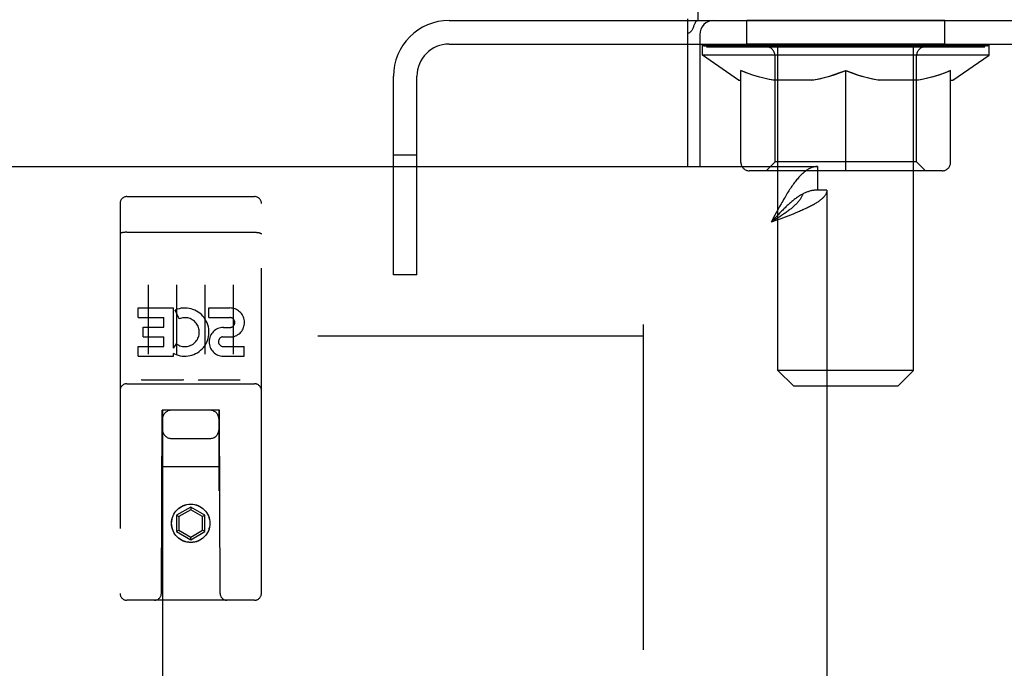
# Model space of a CAD drawing. Header units: inches. Extents: x 0 to 262, y 0 to 169.
# Tile 30 of 40: x 112.55 to 116.9, y 124.45 to 127.32. Entities that reach past the tile are written whole.
import ezdxf

# ---------------------------------------------------------------- set-up
doc = ezdxf.new("R2010")
doc.units = ezdxf.units.IN
doc.header["$LTSCALE"] = 14.384615
doc.header["$MEASUREMENT"] = 0
doc.linetypes.add('HIDDEN', pattern=[0.2, 0.1, -0.1])
doc.layers.get('0').update_dxf_attribs({"linetype": 'CONTINUOUS'})
for name, color, linetype in [('02___PRT_ALL_AXES', 7, 'CONTINUOUS'), ('DEFAULT_2', 8, 'HIDDEN'), ('DIMENSIONS', 7, 'CONTINUOUS')]:
    doc.layers.add(name, color=color, linetype=linetype)
doc.styles.get("Standard").update_dxf_attribs({"font": 'arial.ttf'})
doc.dimstyles.new('DIMSTYLE_1', dxfattribs={"dimtxt": 1.153846, "dimasz": 1.538462, "dimexe": 0.09, "dimexo": 0.07, "dimgap": 0.0375, "dimtad": 0, "dimtih": 1, "dimtoh": 1, "dimzin": 4, "dimdsep": 46, "dimtxsty": 'Standard', "dimblk": '_FILLED', "dimblk1": '_FILLED', "dimblk2": '_FILLED', "dimcen": 0.09, "dimazin": 1, "dimtfac": 1, "dimtdec": 3, "dimtofl": 0, "dimtmove": 0, "dimatfit": 3, "dimldrblk": '_FILLED', "dimfxl": 1, "dimtolj": 1, "dimtzin": 4, "dimarcsym": 0})

# ---------------------------------------------------------------- blocks, each defined once
blk = doc.blocks.new('_FILLED')
at = {"color": 0, "linetype": 'ByBlock'}
blk.add_solid([(0, 0), (-1, 0.2), (-1, -0.2)], dxfattribs=at)
blk = doc.blocks.new('*D6')
at = {"layer": 'DIMENSIONS', "color": 2, "linetype": 'Continuous'}
for p, q in [((112.4905, 102.8038), (109.0383, 102.8038)), ((116.1155, 102.8038), (119.1924, 102.8038))]:
    blk.add_line(p, q, dxfattribs=at)
at = {"layer": 'DIMENSIONS', "color": 2, "linetype": 'Continuous', "xscale": 1.5384615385, "yscale": 1.5384615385, "zscale": 1.5384615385}
blk.add_blockref('_FILLED', (112.4905, 102.8038), dxfattribs=at)
at = {"layer": 'DIMENSIONS', "color": 2, "linetype": 'Continuous', "xscale": 1.5384615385, "yscale": 1.5384615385, "zscale": 1.5384615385, "rotation": 180}
blk.add_blockref('_FILLED', (116.1155, 102.8038), dxfattribs=at)
at = {"layer": 'DIMENSIONS', "color": 2, "linetype": 'Continuous', "insert": (108.4614, 103.3807), "char_height": 1.15385, "width": 3.135545, "attachment_point": 3, "line_spacing_factor": 0.9}
blk.add_mtext('3.63', dxfattribs=at)
blk = doc.blocks.new('*D20')
at = {"layer": 'DIMENSIONS', "color": 2, "linetype": 'Continuous'}
for p, q in [((116.928, 108.6804), (116.928, 106.3297)), ((116.928, 107.7143), (113.8511, 107.7143)), ((118.303, 107.7143), (121.0562, 107.7143))]:
    blk.add_line(p, q, dxfattribs=at)
at = {"layer": 'DIMENSIONS', "color": 2, "linetype": 'Continuous', "xscale": 1.5384615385, "yscale": 1.5384615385, "zscale": 1.5384615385}
blk.add_blockref('_FILLED', (116.928, 107.7143), dxfattribs=at)
at = {"layer": 'DIMENSIONS', "color": 2, "linetype": 'Continuous', "xscale": 1.5384615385, "yscale": 1.5384615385, "zscale": 1.5384615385, "rotation": 180}
blk.add_blockref('_FILLED', (118.303, 107.7143), dxfattribs=at)
at = {"layer": 'DIMENSIONS', "color": 2, "linetype": 'Continuous', "insert": (123.2009, 108.2912), "char_height": 1.15385, "width": 3.135545, "attachment_point": 2, "line_spacing_factor": 0.9}
blk.add_mtext('1.37', dxfattribs=at)

msp = doc.modelspace()

# ---------------------------------------------------------------- linework, layer by layer
at = {"color": 7, "linetype": 'Continuous'}
for p, q in [((115.546, 127.3167), (115.546, 127.4207)), ((115.5005, 126.6707), (115.5005, 127.3239)), ((115.5005, 127.2127), (115.5535, 127.2127)), ((116.0735, 126.6707), (116.0735, 126.5667)), ((116.1155, 126.5667), (116.0735, 126.5667)), ((115.9065, 126.4647), (115.8997, 126.4575)), ((115.8861, 126.4428), (115.869, 126.4242)), ((115.8776, 126.4297), (115.869, 126.4242)), ((115.8905, 126.4379), (115.8776, 126.4297)), ((115.8929, 126.4502), (115.8861, 126.4428)), ((115.8989, 126.4434), (115.8905, 126.4379)), ((115.8997, 126.4575), (115.8929, 126.4502)), ((115.9073, 126.4489), (115.8989, 126.4434)), ((115.9155, 126.4543), (115.9073, 126.4489))]:
    msp.add_line(p, q, dxfattribs=at)
at = {"color": 3, "linetype": 'Continuous'}
for p, q in [((115.546, 127.3167), (118.303, 127.3167)), ((115.5535, 127.2542), (115.5535, 126.6707)), ((81.595, 126.6707), (116.0735, 126.6707)), ((116.1155, 126.5667), (116.1155, 56.2747)), ((115.8929, 126.4691), (115.8861, 126.4564)), ((115.8997, 126.4818), (115.8929, 126.4691)), ((115.9065, 126.4942), (115.8997, 126.4818)), ((115.9662, 126.461), (115.9546, 126.4564)), ((115.9776, 126.4656), (115.9662, 126.461)), ((115.8861, 126.4564), (115.869, 126.4242)), ((115.894, 126.4334), (115.869, 126.4242)), ((115.9125, 126.4403), (115.894, 126.4334)), ((115.9428, 126.4518), (115.9308, 126.4472)), ((115.9546, 126.4564), (115.9428, 126.4518))]:
    msp.add_line(p, q, dxfattribs=at)
for points in [[(115.5005, 127.2607), (115.5027, 127.2612), (115.5049, 127.2619), (115.5072, 127.2629), (115.5095, 127.2642), (115.5118, 127.2658), (115.514, 127.2678), (115.5161, 127.27), (115.518, 127.2724), (115.5196, 127.2748), (115.5211, 127.2774), (115.5226, 127.2802), (115.5241, 127.2832), (115.5255, 127.2863), (115.5268, 127.2896), (115.528, 127.2927), (115.5292, 127.2958), (115.5304, 127.2988), (115.5316, 127.3017), (115.5328, 127.3044), (115.534, 127.3069), (115.5353, 127.3092), (115.5367, 127.3113), (115.5383, 127.3131), (115.5399, 127.3146), (115.5415, 127.3156), (115.543, 127.3163), (115.5446, 127.3166), (115.546, 127.3167)], [(116.0735, 126.6707), (116.0701, 126.6706), (116.0667, 126.6704), (116.0633, 126.6699), (116.0599, 126.6694), (116.0565, 126.6686), (116.0531, 126.6677), (116.0497, 126.6666), (116.0463, 126.6653), (116.0429, 126.6639), (116.0394, 126.6623), (116.036, 126.6606), (116.0326, 126.6586), (116.0292, 126.6566), (116.0258, 126.6543), (116.0224, 126.6519), (116.019, 126.6494), (116.0156, 126.6467), (116.0122, 126.6438), (116.0088, 126.6408), (116.0054, 126.6377), (116.002, 126.6344), (115.9985, 126.6309), (115.9951, 126.6274), (115.9917, 126.6236), (115.9883, 126.6198), (115.9849, 126.6158), (115.9815, 126.6116), (115.9781, 126.6074), (115.9747, 126.603), (115.9713, 126.5985), (115.9679, 126.5939), (115.9645, 126.5891), (115.9611, 126.5843), (115.9576, 126.5793), (115.9542, 126.5743), (115.9508, 126.5691)], [(115.9508, 126.5691), (115.9474, 126.5638), (115.944, 126.5585), (115.9406, 126.553), (115.9372, 126.5475), (115.9338, 126.5418), (115.9304, 126.5361), (115.927, 126.5303), (115.9236, 126.5245), (115.9202, 126.5185), (115.9167, 126.5125), (115.9133, 126.5065), (115.9065, 126.4942)], [(116.1155, 126.5667), (116.1154, 126.5644), (116.1152, 126.5621), (116.1148, 126.5598), (116.1143, 126.5575), (116.1135, 126.5552), (116.1127, 126.5529), (116.1117, 126.5506), (116.1105, 126.5483), (116.1091, 126.546), (116.1077, 126.5437), (116.106, 126.5414), (116.1042, 126.5391), (116.1023, 126.5368), (116.1002, 126.5345), (116.0979, 126.5322), (116.0955, 126.5299), (116.093, 126.5276), (116.0903, 126.5253), (116.0875, 126.523), (116.0846, 126.5207), (116.0815, 126.5184), (116.0782, 126.5161), (116.0748, 126.5138), (116.0713, 126.5115), (116.0677, 126.5092), (116.064, 126.5069), (116.0601, 126.5046), (116.0561, 126.5023), (116.0519, 126.5001), (116.0477, 126.4978), (116.0433, 126.4955), (116.0389, 126.4932), (116.0343, 126.4909), (116.0296, 126.4886), (116.0248, 126.4863), (116.0199, 126.484), (116.0149, 126.4817)], [(116.0149, 126.4817), (116.0098, 126.4794), (116.0047, 126.4771), (115.9994, 126.4748), (115.9941, 126.4725), (115.9887, 126.4702), (115.9832, 126.4679), (115.9776, 126.4656)], [(115.9308, 126.4472), (115.9186, 126.4426), (115.9125, 126.4403)]]:
    msp.add_lwpolyline(points, dxfattribs=at)
at = {"color": 7, "linetype": 'Continuous'}
for points in [[(116.0122, 126.5512), (116.0088, 126.5494), (116.0054, 126.5476), (116.002, 126.5457), (115.9985, 126.5437), (115.9951, 126.5416), (115.9917, 126.5395), (115.9883, 126.5373), (115.9849, 126.535), (115.9815, 126.5326), (115.9781, 126.5301), (115.9747, 126.5276), (115.9713, 126.525), (115.9679, 126.5223), (115.9645, 126.5196), (115.9611, 126.5168), (115.9576, 126.5139), (115.9542, 126.511), (115.9508, 126.508), (115.9474, 126.5049), (115.944, 126.5018), (115.9406, 126.4987), (115.9372, 126.4955), (115.9338, 126.4922), (115.9304, 126.4889), (115.927, 126.4856), (115.9236, 126.4822), (115.9202, 126.4787), (115.9167, 126.4753), (115.9133, 126.4718), (115.9065, 126.4647)], [(116.009, 126.5495), (116.0084, 126.5475), (116.0074, 126.5448), (116.0063, 126.542), (116.0051, 126.5393), (116.0037, 126.5366), (116.0023, 126.5338), (116.0007, 126.5311), (115.999, 126.5283), (115.9971, 126.5256), (115.9952, 126.5229), (115.9931, 126.5201), (115.991, 126.5174), (115.9887, 126.5146), (115.9863, 126.5119), (115.9838, 126.5092), (115.9812, 126.5064), (115.9785, 126.5037), (115.9757, 126.5009), (115.9728, 126.4982), (115.9698, 126.4955), (115.9667, 126.4927), (115.9635, 126.49), (115.9603, 126.4872), (115.9569, 126.4845), (115.9535, 126.4818), (115.95, 126.479), (115.9464, 126.4763), (115.9427, 126.4735), (115.939, 126.4708), (115.9352, 126.4681), (115.9314, 126.4653), (115.9275, 126.4626), (115.9236, 126.4598), (115.9196, 126.4571), (115.9155, 126.4543)], [(116.0735, 126.5667), (116.0701, 126.5667), (116.0667, 126.5665), (116.0633, 126.5663), (116.0599, 126.5659), (116.0565, 126.5655), (116.0531, 126.565), (116.0497, 126.5643), (116.0463, 126.5636), (116.0429, 126.5628), (116.0394, 126.5619), (116.036, 126.5608), (116.0326, 126.5597), (116.0292, 126.5585), (116.0258, 126.5572), (116.0224, 126.5559), (116.019, 126.5544), (116.0156, 126.5528), (116.0122, 126.5512)]]:
    msp.add_lwpolyline(points, dxfattribs=at)
at = {"color": 3, "linetype": 'Continuous'}
msp.add_arc((115.616, 127.2542), 0.0625, 90, 180, dxfattribs=at)
at = {"layer": '02___PRT_ALL_AXES', "color": 8, "linetype": 'HIDDEN'}
for p, q in [((115.7615, 127.2127), (115.7615, 127.3167)), ((116.6365, 127.3167), (115.7615, 127.3167)), ((116.6365, 127.2127), (116.6365, 127.3167)), ((116.6365, 127.2127), (115.7615, 127.2127)), ((113.0205, 126.5382), (113.5855, 126.5382)), ((113.0712, 126.003), (113.0712, 126.0454)), ((113.0712, 126.0454), (113.2273, 126.0454)), ((113.2273, 125.8678), (113.2273, 126.0454)), ((113.2517, 125.9973), (113.2348, 126.0364)), ((113.3836, 126.003), (113.3836, 126.0454)), ((113.3836, 126.0454), (113.476, 126.0454)), ((113.0712, 126.003), (113.1847, 126.003)), ((113.1847, 125.9606), (113.1847, 126.003)), ((113.3836, 126.003), (113.476, 126.003)), ((113.0925, 125.9181), (113.0925, 125.9606)), ((113.0925, 125.9606), (113.1847, 125.9606)), ((113.4475, 125.9591), (113.476, 125.9591)), ((113.0925, 125.9181), (113.1847, 125.9181)), ((113.1847, 125.8746), (113.1847, 125.9181)), ((113.4435, 125.9182), (113.4898, 125.9182)), ((113.0712, 125.8322), (113.0712, 125.8746)), ((113.0712, 125.8746), (113.1847, 125.8746)), ((113.2273, 125.8678), (113.2403, 125.8864)), ((113.4475, 125.8746), (113.5399, 125.8746)), ((113.5399, 125.8322), (113.5399, 125.8746)), ((113.0712, 125.8322), (113.2273, 125.8322)), ((113.2273, 125.8322), (113.2273, 125.8445)), ((113.2308, 125.8427), (113.2273, 125.8445)), ((113.4475, 125.8322), (113.5399, 125.8322)), ((113.0205, 125.7102), (113.5855, 125.7102))]:
    msp.add_line(p, q, dxfattribs=at)
msp.add_circle((113.303, 125.0932), 0.085, dxfattribs=at)
for centre, radius, start, end in [((113.2771, 125.9387), 0.1065, 244.2636, 113.4027), ((113.4761, 125.9811), 0.0644, 282.2995, 90.0775), ((113.2771, 125.9387), 0.0639, 234.8895, 113.4026), ((113.476, 125.9811), 0.0219, 269.9011, 90), ((113.4475, 125.8957), 0.0635, 90, 270), ((113.4475, 125.8966), 0.0219, 100.307, 270)]:
    msp.add_arc(centre, radius, start, end, dxfattribs=at)
at = {"layer": 'DEFAULT_2', "color": 8, "linetype": 'HIDDEN'}
for p, q in [((115.899, 125.7697), (115.899, 127.4162)), ((116.499, 125.7697), (116.499, 127.4162)), ((114.4455, 127.3167), (115.546, 127.3167)), ((114.4455, 127.2127), (115.5005, 127.2127)), ((115.5535, 127.2127), (117.9525, 127.2127)), ((115.5658, 127.164), (115.5658, 127.2107)), ((115.5754, 127.204), (115.5754, 127.2107)), ((115.584, 127.2007), (115.584, 127.2041)), ((115.584, 127.2007), (116.814, 127.2007)), ((115.5929, 127.2007), (115.5929, 127.2041)), ((115.5939, 127.2007), (115.5939, 127.2041)), ((115.604, 127.204), (115.604, 127.2107)), ((115.6202, 127.2007), (115.6202, 127.2041)), ((115.6221, 127.2007), (115.6221, 127.2041)), ((115.6506, 127.204), (115.6506, 127.2107)), ((115.6651, 127.2007), (115.6651, 127.2041)), ((115.6678, 127.2007), (115.6678, 127.2041)), ((115.8721, 127.2038), (115.6708, 127.2038)), ((115.7139, 127.204), (115.7139, 127.2107)), ((115.7153, 127.2007), (115.7153, 127.2038)), ((115.716, 127.2007), (115.716, 127.2038)), ((115.719, 127.2007), (115.719, 127.2038)), ((115.7262, 127.2007), (115.7262, 127.2041)), ((115.7262, 127.2007), (115.7262, 127.2038)), ((115.7297, 127.2007), (115.7297, 127.2041)), ((115.733, 127.2007), (115.733, 127.2047)), ((115.7373, 127.2007), (115.7373, 127.2038)), ((115.7516, 127.2007), (115.7516, 127.2038)), ((115.7697, 127.2007), (115.7697, 127.2038)), ((115.7701, 127.2007), (115.7701, 127.2065)), ((115.7905, 127.2007), (115.7905, 127.2038)), ((115.7905, 127.2007), (115.7905, 127.2038)), ((115.792, 127.204), (115.792, 127.2107)), ((115.8016, 127.2007), (115.8016, 127.2041)), ((115.8058, 127.2007), (115.8058, 127.2041)), ((115.8151, 127.2007), (115.8151, 127.2038)), ((115.8263, 127.2007), (115.8263, 127.2079)), ((115.8418, 127.2007), (115.8418, 127.2038)), ((115.8449, 127.2007), (115.8449, 127.2038)), ((115.8721, 127.2007), (115.8721, 127.2038)), ((115.9391, 127.2038), (115.8771, 127.2038)), ((115.8824, 127.204), (115.8824, 127.2107)), ((115.8892, 127.2007), (115.8892, 127.2041)), ((115.8939, 127.2007), (115.8939, 127.2041)), ((115.8999, 127.2007), (115.8999, 127.2091)), ((115.904, 127.2007), (115.904, 127.2038)), ((115.915, 127.2007), (115.915, 127.2038)), ((115.9391, 127.2007), (115.9391, 127.2038)), ((116.014, 127.2038), (115.9549, 127.2038)), ((115.9752, 127.2007), (115.9752, 127.2038)), ((115.9824, 127.204), (115.9824, 127.2107)), ((115.9861, 127.2007), (115.9861, 127.2041)), ((115.9885, 127.2007), (115.9885, 127.21)), ((115.9912, 127.2007), (115.9912, 127.2041)), ((115.9987, 127.2007), (115.9987, 127.2041)), ((116.014, 127.2007), (116.014, 127.2038)), ((116.0945, 127.2038), (116.04, 127.2038)), ((116.0531, 127.2007), (116.0531, 127.2038)), ((116.0846, 127.2038), (116.199, 127.2107)), ((116.0891, 127.204), (116.0891, 127.2107)), ((116.0896, 127.2106), (116.0891, 127.2107)), ((116.0896, 127.2041), (116.0896, 127.2105)), ((116.0896, 127.2007), (116.0896, 127.2041)), ((116.0935, 127.2007), (116.0935, 127.2043)), ((116.0945, 127.2007), (116.0945, 127.2038)), ((116.0949, 127.2007), (116.0949, 127.2041)), ((116.1782, 127.2038), (116.13, 127.2038)), ((116.1355, 127.2007), (116.1355, 127.2038)), ((116.1782, 127.2007), (116.1782, 127.2038)), ((116.1965, 127.2042), (116.1963, 127.2041)), ((116.1963, 127.2007), (116.1963, 127.2041)), ((116.1965, 127.2007), (116.1965, 127.2041)), ((116.199, 127.204), (116.199, 127.2107)), ((116.2016, 127.2042), (116.2017, 127.2041)), ((116.2016, 127.2007), (116.2016, 127.2041)), ((116.2017, 127.2007), (116.2017, 127.2041)), ((116.2036, 127.2038), (116.2681, 127.2038)), ((116.2198, 127.2007), (116.2198, 127.2038)), ((116.236, 127.2038), (116.236, 127.2085)), ((116.236, 127.2085), (116.3135, 127.2038)), ((116.2572, 127.2038), (116.2572, 127.2072)), ((116.2625, 127.2007), (116.2625, 127.2038)), ((116.3032, 127.2007), (116.3032, 127.2041)), ((116.3035, 127.2007), (116.3035, 127.2038)), ((116.3036, 127.2038), (116.358, 127.2038)), ((116.3046, 127.2007), (116.3046, 127.2043)), ((116.3084, 127.2106), (116.309, 127.2107)), ((116.3084, 127.2041), (116.3084, 127.2105)), ((116.3085, 127.2007), (116.3085, 127.2041)), ((116.309, 127.204), (116.309, 127.2107)), ((116.3449, 127.2007), (116.3449, 127.2038)), ((116.384, 127.2007), (116.384, 127.2038)), ((116.3841, 127.2038), (116.4432, 127.2038)), ((116.3994, 127.2007), (116.3994, 127.2041)), ((116.4068, 127.2007), (116.4068, 127.2041)), ((116.4095, 127.2007), (116.4095, 127.21)), ((116.4119, 127.2007), (116.4119, 127.2041)), ((116.4156, 127.204), (116.4156, 127.2107)), ((116.4229, 127.2007), (116.4229, 127.2038)), ((116.4589, 127.2007), (116.4589, 127.2038)), ((116.459, 127.2038), (116.5209, 127.2038)), ((116.4831, 127.2007), (116.4831, 127.2038)), ((116.494, 127.2007), (116.494, 127.2038)), ((116.4982, 127.2007), (116.4982, 127.2091)), ((116.5042, 127.2007), (116.5042, 127.2041)), ((116.5089, 127.2007), (116.5089, 127.2041)), ((116.5157, 127.204), (116.5157, 127.2107)), ((116.5259, 127.2007), (116.5259, 127.2038)), ((116.5259, 127.2038), (116.7273, 127.2038)), ((116.5532, 127.2007), (116.5532, 127.2038)), ((116.5562, 127.2007), (116.5562, 127.2038)), ((116.5717, 127.2007), (116.5717, 127.2079)), ((116.583, 127.2007), (116.583, 127.2038)), ((116.5923, 127.2007), (116.5923, 127.2041)), ((116.5964, 127.2007), (116.5964, 127.2041)), ((116.6061, 127.204), (116.6061, 127.2107)), ((116.6075, 127.2007), (116.6075, 127.2038)), ((116.6076, 127.2007), (116.6076, 127.2038)), ((116.6279, 127.2007), (116.6279, 127.2065)), ((116.6284, 127.2007), (116.6284, 127.2038)), ((116.6465, 127.2007), (116.6465, 127.2038)), ((116.6607, 127.2007), (116.6607, 127.2038)), ((116.6651, 127.2007), (116.6651, 127.2047)), ((116.6684, 127.2007), (116.6684, 127.2041)), ((116.6718, 127.2007), (116.6718, 127.2038)), ((116.6719, 127.2007), (116.6719, 127.2041)), ((116.679, 127.2007), (116.679, 127.2038)), ((116.682, 127.2007), (116.682, 127.2038)), ((116.6828, 127.2007), (116.6828, 127.2038)), ((116.6841, 127.204), (116.6841, 127.2107)), ((116.7303, 127.2007), (116.7303, 127.2041)), ((116.733, 127.2007), (116.733, 127.2041)), ((116.7474, 127.204), (116.7474, 127.2107)), ((116.776, 127.2007), (116.776, 127.2041)), ((116.7778, 127.2007), (116.7778, 127.2041)), ((116.7941, 127.204), (116.7941, 127.2107)), ((116.8042, 127.2007), (116.8042, 127.2041)), ((116.8051, 127.2007), (116.8051, 127.2041)), ((116.814, 127.2007), (116.814, 127.2041)), ((116.8227, 127.204), (116.8227, 127.2107)), ((116.8323, 127.164), (116.8323, 127.2107)), ((116.8323, 127.164), (115.5658, 127.164)), ((115.7251, 127.0524), (115.5658, 127.164)), ((115.8863, 126.6922), (115.8863, 127.1609)), ((116.5118, 126.6922), (116.5118, 127.1609)), ((116.673, 127.0524), (116.8323, 127.164)), ((114.199, 126.1917), (114.199, 127.0702)), ((114.303, 126.1917), (114.303, 127.0702)), ((115.7355, 126.6895), (115.7355, 127.0957)), ((116.199, 126.6524), (116.199, 127.0962)), ((116.6625, 126.6895), (116.6625, 127.0957)), ((115.7251, 127.0524), (115.7355, 127.0524)), ((116.0577, 127.0524), (115.8779, 127.0524)), ((116.5202, 127.0524), (116.3403, 127.0524)), ((116.6625, 127.0524), (116.673, 127.0524)), ((114.303, 126.7217), (114.199, 126.7217)), ((115.8863, 126.6922), (115.8464, 126.6524)), ((116.5118, 126.6922), (115.8863, 126.6922)), ((116.5118, 126.6922), (116.5516, 126.6524)), ((116.6254, 126.6524), (115.7726, 126.6524)), ((112.9905, 126.5082), (112.9905, 124.7832)), ((113.0855, 126.5382), (113.2705, 126.5382)), ((113.3355, 126.5382), (113.5205, 126.5382)), ((113.6155, 124.7832), (113.6155, 126.5082)), ((113.0071, 126.3794), (113.0064, 126.3793)), ((113.0079, 126.3795), (113.0071, 126.3794)), ((113.0087, 126.3796), (113.0079, 126.3795)), ((113.0094, 126.3797), (113.0087, 126.3796)), ((113.0102, 126.3798), (113.0094, 126.3797)), ((113.011, 126.3798), (113.0102, 126.3798)), ((113.0118, 126.3799), (113.011, 126.3798)), ((113.0126, 126.3799), (113.0118, 126.3799)), ((113.0147, 126.3801), (113.0139, 126.38)), ((113.0155, 126.3801), (113.0147, 126.3801)), ((113.0163, 126.3801), (113.0155, 126.3801)), ((113.0172, 126.3802), (113.0163, 126.3801)), ((113.018, 126.3802), (113.0172, 126.3802)), ((113.0188, 126.3802), (113.018, 126.3802)), ((113.0197, 126.3802), (113.0188, 126.3802)), ((113.0205, 126.3802), (113.0197, 126.3802)), ((113.0205, 126.3802), (113.5859, 126.3802)), ((113.5859, 126.3802), (113.5868, 126.3802)), ((113.5868, 126.3802), (113.5876, 126.3802)), ((113.5876, 126.3802), (113.5885, 126.3802)), ((113.5885, 126.3802), (113.5893, 126.3801)), ((113.5893, 126.3801), (113.5901, 126.3801)), ((113.5901, 126.3801), (113.591, 126.3801)), ((113.591, 126.3801), (113.5918, 126.38)), ((113.5918, 126.38), (113.5926, 126.38)), ((113.5926, 126.38), (113.5934, 126.3799)), ((113.5934, 126.3799), (113.5942, 126.3799)), ((113.5942, 126.3799), (113.595, 126.3798)), ((113.595, 126.3798), (113.5958, 126.3798)), ((113.5958, 126.3798), (113.5966, 126.3797)), ((113.5966, 126.3797), (113.5974, 126.3796)), ((113.5974, 126.3796), (113.5982, 126.3795)), ((113.5982, 126.3795), (113.5989, 126.3794)), ((114.303, 126.1917), (114.199, 126.1917)), ((113.1155, 126.1471), (113.1155, 125.8411)), ((113.2405, 126.1471), (113.2405, 125.8411)), ((113.3655, 126.1471), (113.3655, 125.8411)), ((113.4905, 126.1471), (113.4905, 125.8411)), ((115.303, 125.9727), (115.303, 56.8687)), ((115.303, 125.9207), (82.824, 125.9207)), ((116.499, 125.7697), (115.899, 125.7697)), ((115.968, 125.7007), (115.899, 125.7697)), ((116.43, 125.7007), (116.499, 125.7697)), ((113.2641, 125.7262), (113.0921, 125.7262)), ((113.5141, 125.7262), (113.3421, 125.7262)), ((113.0205, 125.7102), (113.5855, 125.7102)), ((115.968, 125.7007), (116.43, 125.7007)), ((113.173, 124.7832), (113.1765, 125.5932)), ((113.178, 125.5932), (113.1765, 125.5932)), ((113.178, 125.5932), (113.178, 93.5914)), ((113.428, 125.5932), (113.178, 125.5932)), ((113.428, 93.5914), (113.428, 125.5932)), ((113.4295, 125.5932), (113.428, 125.5932)), ((113.433, 124.7832), (113.4295, 125.5932)), ((113.218, 125.4682), (113.388, 125.4682)), ((113.4306, 125.3432), (113.1754, 125.3432)), ((113.303, 125.1651), (113.2405, 125.129)), ((113.303, 125.1651), (113.303, 125.1535)), ((113.3655, 125.129), (113.303, 125.1651)), ((113.2405, 125.129), (113.2405, 125.0568)), ((113.2405, 125.129), (113.2505, 125.1232)), ((113.303, 125.1535), (113.2505, 125.1232)), ((113.2505, 125.1232), (113.2505, 125.0626)), ((113.3555, 125.1232), (113.303, 125.1535)), ((113.3655, 125.129), (113.3555, 125.1232)), ((113.3555, 125.0626), (113.3555, 125.1232)), ((113.3655, 125.0568), (113.3655, 125.129)), ((113.2405, 125.0568), (113.2505, 125.0626)), ((113.2405, 125.0568), (113.303, 125.0207)), ((113.2505, 125.0626), (113.303, 125.0323)), ((113.303, 125.0323), (113.3555, 125.0626)), ((113.303, 125.0207), (113.3655, 125.0568)), ((113.303, 125.0207), (113.303, 125.0323)), ((113.3655, 125.0568), (113.3555, 125.0626)), ((113.5855, 124.7532), (113.0205, 124.7532))]:
    msp.add_line(p, q, dxfattribs=at)
for points in [[(115.7355, 127.0957), (115.7613, 127.0858), (115.7867, 127.0769), (115.8117, 127.0692), (115.8364, 127.0625), (115.861, 127.0569), (115.8854, 127.0524)], [(115.8779, 127.0524), (115.8545, 127.0571), (115.831, 127.0627), (115.8075, 127.0693), (115.7838, 127.0769), (115.7598, 127.0854), (115.7355, 127.0949)], [(116.048, 127.0524), (116.0729, 127.057), (116.0978, 127.0627), (116.1227, 127.0694), (116.1478, 127.0773), (116.1733, 127.0862), (116.199, 127.0962)], [(116.199, 127.0944), (116.1747, 127.085), (116.1508, 127.0766), (116.1273, 127.0691), (116.104, 127.0626), (116.0808, 127.057), (116.0577, 127.0524)], [(116.199, 127.0962), (116.225, 127.0861), (116.2506, 127.0771), (116.2757, 127.0693), (116.3006, 127.0626), (116.3254, 127.057), (116.35, 127.0524)], [(116.3403, 127.0524), (116.3171, 127.0571), (116.2937, 127.0627), (116.2704, 127.0692), (116.2469, 127.0767), (116.2231, 127.0851), (116.199, 127.0944)], [(116.5126, 127.0524), (116.5373, 127.057), (116.562, 127.0626), (116.5868, 127.0693), (116.6117, 127.0771), (116.637, 127.0859), (116.6625, 127.0957)], [(116.6625, 127.0949), (116.638, 127.0853), (116.6139, 127.0768), (116.5902, 127.0692), (116.5667, 127.0627), (116.5434, 127.057), (116.5202, 127.0524)], [(113.0064, 126.3793), (113.006, 126.3793), (113.0056, 126.3792), (113.0053, 126.3792), (113.0049, 126.3791), (113.0046, 126.3791), (113.0042, 126.379), (113.0039, 126.3789), (113.0035, 126.3789), (113.0032, 126.3788), (113.0028, 126.3788), (113.0025, 126.3787), (113.0022, 126.3786), (113.0018, 126.3786), (113.0015, 126.3785), (113.0012, 126.3784), (113.0009, 126.3784), (113.0005, 126.3783), (113.0002, 126.3782), (112.9999, 126.3782), (112.9996, 126.3781), (112.9993, 126.378), (112.999, 126.3779), (112.9987, 126.3779), (112.9984, 126.3778), (112.9982, 126.3777), (112.9979, 126.3776), (112.9976, 126.3776), (112.9973, 126.3775), (112.9971, 126.3774), (112.9968, 126.3773), (112.9966, 126.3772), (112.9963, 126.3772), (112.9961, 126.3771), (112.9958, 126.377), (112.9956, 126.3769), (112.9954, 126.3768), (112.9951, 126.3767), (112.9949, 126.3766), (112.9947, 126.3765), (112.9945, 126.3765), (112.9943, 126.3764), (112.9941, 126.3763), (112.9939, 126.3762), (112.9937, 126.3761), (112.9935, 126.376), (112.9933, 126.3759), (112.9931, 126.3758), (112.993, 126.3757), (112.9928, 126.3756), (112.9927, 126.3755), (112.9925, 126.3754), (112.9924, 126.3753), (112.9922, 126.3752), (112.9921, 126.3751), (112.9919, 126.375), (112.9918, 126.3749), (112.9917, 126.3748), (112.9916, 126.3747), (112.9915, 126.3746), (112.9914, 126.3745), (112.9913, 126.3744), (112.9912, 126.3743), (112.9911, 126.3742), (112.991, 126.3741), (112.9909, 126.374), (112.9909, 126.3739), (112.9908, 126.3738), (112.9908, 126.3737), (112.9907, 126.3736), (112.9907, 126.3735), (112.9906, 126.3734), (112.9906, 126.3733), (112.9906, 126.3732), (112.9906, 126.3731), (112.9905, 126.373), (112.9905, 126.3729), (112.9905, 126.3728)], [(113.0139, 126.38), (113.0134, 126.38), (113.0126, 126.3799)], [(113.5989, 126.3794), (113.5997, 126.3793), (113.6, 126.3793), (113.6004, 126.3792), (113.6008, 126.3792), (113.6011, 126.3791), (113.6015, 126.3791), (113.6018, 126.379), (113.6022, 126.3789), (113.6025, 126.3789), (113.6029, 126.3788), (113.6032, 126.3788), (113.6036, 126.3787), (113.6039, 126.3786), (113.6042, 126.3786), (113.6046, 126.3785), (113.6049, 126.3784), (113.6052, 126.3784), (113.6055, 126.3783), (113.6058, 126.3782), (113.6061, 126.3782), (113.6064, 126.3781), (113.6067, 126.378), (113.607, 126.3779), (113.6073, 126.3779), (113.6076, 126.3778), (113.6079, 126.3777), (113.6082, 126.3776), (113.6084, 126.3776), (113.6087, 126.3775), (113.609, 126.3774), (113.6092, 126.3773), (113.6095, 126.3772), (113.6097, 126.3772), (113.61, 126.3771), (113.6102, 126.377), (113.6105, 126.3769), (113.6107, 126.3768), (113.6109, 126.3767), (113.6111, 126.3766), (113.6114, 126.3765), (113.6116, 126.3765), (113.6118, 126.3764), (113.612, 126.3763), (113.6122, 126.3762), (113.6124, 126.3761), (113.6126, 126.376), (113.6127, 126.3759), (113.6129, 126.3758), (113.6131, 126.3757), (113.6132, 126.3756), (113.6134, 126.3755), (113.6136, 126.3754), (113.6137, 126.3753), (113.6138, 126.3752), (113.614, 126.3751), (113.6141, 126.375), (113.6142, 126.3749), (113.6144, 126.3748), (113.6145, 126.3747), (113.6146, 126.3746), (113.6147, 126.3745), (113.6148, 126.3744), (113.6149, 126.3743), (113.6149, 126.3742), (113.615, 126.3741), (113.6151, 126.374), (113.6152, 126.3739), (113.6152, 126.3738), (113.6153, 126.3737), (113.6153, 126.3736), (113.6154, 126.3735), (113.6154, 126.3734), (113.6155, 126.3733), (113.6155, 126.3732), (113.6155, 126.3731), (113.6155, 126.373), (113.6155, 126.3729), (113.6155, 126.3728)], [(113.0921, 125.7262), (113.0919, 125.7262), (113.0917, 125.7262), (113.0915, 125.7262), (113.0913, 125.7262), (113.0911, 125.7262), (113.0909, 125.7262), (113.0907, 125.7262), (113.0905, 125.7263), (113.0903, 125.7263), (113.0901, 125.7263), (113.09, 125.7263), (113.0898, 125.7263), (113.0896, 125.7263), (113.0894, 125.7263), (113.0893, 125.7264), (113.0891, 125.7264), (113.089, 125.7264), (113.0888, 125.7264), (113.0886, 125.7265), (113.0885, 125.7265), (113.0883, 125.7265), (113.0882, 125.7265), (113.0881, 125.7266), (113.0879, 125.7266), (113.0878, 125.7266), (113.0877, 125.7266), (113.0875, 125.7267), (113.0874, 125.7267), (113.0873, 125.7267), (113.0872, 125.7268), (113.087, 125.7268), (113.0869, 125.7268), (113.0868, 125.7269), (113.0867, 125.7269), (113.0866, 125.727), (113.0865, 125.727), (113.0864, 125.727), (113.0863, 125.7271), (113.0862, 125.7271), (113.0861, 125.7272), (113.086, 125.7272), (113.0859, 125.7272), (113.0858, 125.7273), (113.0857, 125.7273), (113.0856, 125.7274), (113.0855, 125.7274)], [(113.2705, 125.7274), (113.2704, 125.7274), (113.2703, 125.7273), (113.2703, 125.7273), (113.2702, 125.7272), (113.2701, 125.7272), (113.27, 125.7271), (113.2699, 125.7271), (113.2698, 125.7271), (113.2697, 125.727), (113.2696, 125.727), (113.2695, 125.7269), (113.2694, 125.7269), (113.2692, 125.7269), (113.2691, 125.7268), (113.269, 125.7268), (113.2689, 125.7268), (113.2688, 125.7267), (113.2686, 125.7267), (113.2685, 125.7267), (113.2684, 125.7266), (113.2683, 125.7266), (113.2681, 125.7266), (113.268, 125.7266), (113.2678, 125.7265), (113.2677, 125.7265), (113.2676, 125.7265), (113.2674, 125.7265), (113.2672, 125.7264), (113.2671, 125.7264), (113.2669, 125.7264), (113.2668, 125.7264), (113.2666, 125.7263), (113.2664, 125.7263), (113.2663, 125.7263), (113.2661, 125.7263), (113.2659, 125.7263), (113.2657, 125.7263), (113.2655, 125.7263), (113.2654, 125.7262), (113.2652, 125.7262), (113.265, 125.7262), (113.2648, 125.7262), (113.2646, 125.7262), (113.2644, 125.7262), (113.2641, 125.7262)], [(113.3421, 125.7262), (113.3419, 125.7262), (113.3417, 125.7262), (113.3415, 125.7262), (113.3413, 125.7262), (113.3411, 125.7262), (113.3409, 125.7262), (113.3407, 125.7262), (113.3405, 125.7263), (113.3403, 125.7263), (113.3401, 125.7263), (113.34, 125.7263), (113.3398, 125.7263), (113.3396, 125.7263), (113.3394, 125.7263), (113.3393, 125.7264), (113.3391, 125.7264), (113.339, 125.7264), (113.3388, 125.7264), (113.3386, 125.7265), (113.3385, 125.7265), (113.3384, 125.7265), (113.3382, 125.7265), (113.3381, 125.7266), (113.3379, 125.7266), (113.3378, 125.7266), (113.3377, 125.7266), (113.3375, 125.7267), (113.3374, 125.7267), (113.3373, 125.7267), (113.3372, 125.7268), (113.337, 125.7268), (113.3369, 125.7268), (113.3368, 125.7269), (113.3367, 125.7269), (113.3366, 125.7269), (113.3365, 125.727), (113.3364, 125.727), (113.3363, 125.7271), (113.3362, 125.7271), (113.3361, 125.7271), (113.336, 125.7272), (113.3359, 125.7272), (113.3358, 125.7273), (113.3357, 125.7273), (113.3356, 125.7274), (113.3355, 125.7274)], [(113.5205, 125.7274), (113.5204, 125.7274), (113.5204, 125.7273), (113.5203, 125.7273), (113.5202, 125.7272), (113.5201, 125.7272), (113.52, 125.7272), (113.5199, 125.7271), (113.5198, 125.7271), (113.5197, 125.727), (113.5196, 125.727), (113.5195, 125.727), (113.5194, 125.7269), (113.5192, 125.7269), (113.5191, 125.7268), (113.519, 125.7268), (113.5189, 125.7268), (113.5188, 125.7267), (113.5186, 125.7267), (113.5185, 125.7267), (113.5184, 125.7266), (113.5183, 125.7266), (113.5181, 125.7266), (113.518, 125.7266), (113.5178, 125.7265), (113.5177, 125.7265), (113.5176, 125.7265), (113.5174, 125.7265), (113.5173, 125.7264), (113.5171, 125.7264), (113.5169, 125.7264), (113.5168, 125.7264), (113.5166, 125.7263), (113.5164, 125.7263), (113.5163, 125.7263), (113.5161, 125.7263), (113.5159, 125.7263), (113.5157, 125.7263), (113.5156, 125.7263), (113.5154, 125.7262), (113.5152, 125.7262), (113.515, 125.7262), (113.5148, 125.7262), (113.5146, 125.7262), (113.5144, 125.7262), (113.5141, 125.7262)]]:
    msp.add_lwpolyline(points, dxfattribs=at)
msp.add_circle((113.303, 125.0932), 0.0845, dxfattribs=at)
for centre, radius, start, end in [((114.4455, 127.0702), 0.2465, 90, 180), ((114.4455, 127.0702), 0.1425, 90, 180), ((115.8464, 127.1609), 0.0398, 0, 90), ((116.5516, 127.1609), 0.0398, 90, 180), ((115.7726, 126.6895), 0.0371, 180, 270), ((116.6254, 126.6895), 0.0371, 270, 360), ((113.0205, 126.5082), 0.03, 90, 180), ((113.5855, 126.5082), 0.03, 0, 90), ((113.0205, 125.6802), 0.03, 90, 180), ((113.5855, 125.6802), 0.03, 0, 90), ((113.218, 125.5532), 0.04, 90, 180), ((113.388, 125.5532), 0.04, 0, 90), ((113.218, 125.5082), 0.04, 180, 270), ((113.388, 125.5082), 0.04, 270, 360), ((113.0205, 124.7832), 0.03, 180, 270), ((113.143, 124.7832), 0.03, 270, 360), ((113.463, 124.7832), 0.03, 180, 270), ((113.5855, 124.7832), 0.03, 270, 360)]:
    msp.add_arc(centre, radius, start, end, dxfattribs=at)
for centre, major_axis, ratio, start_param, end_param in [((116.199, 127.2107), (0.6333, 0.0067), 0.05963, 2.96643, 3.140963), ((115.5459, 127.1988), (0.1981, 0), 0.060556, 0.430652, 1.470503), ((116.199, 127.2107), (0.6333, 0), 0.060556, 3.141593, 3.316126), ((115.5459, 127.1921), (0.1981, 0.0021), 0.05963, 1.376596, 1.469874), ((116.199, 127.2107), (0.6333, 0.0132), 0.05688, 2.791345, 2.965878), ((115.5216, 127.1988), (0.1981, 0.0021), 0.05963, 0.25549, 1.295341), ((115.5901, 127.1988), (0.1981, -0.0021), 0.05963, 0.605815, 1.645666), ((116.199, 127.2107), (0.6333, -0.0067), 0.05963, -2.96643, -2.791898), ((115.5901, 127.1921), (0.1981, 0), 0.060556, 1.551758, 1.645036), ((115.5216, 127.1921), (0.1981, 0.0041), 0.05688, 1.20151, 1.294789), ((115.5913, 127.1944), (0.1643, 0.0017), 0.05963, 1.065228, 1.614276), ((115.5715, 127.1944), (0.1643, 0.0034), 0.05688, 0.890143, 1.43919), ((115.6295, 127.1944), (0.1643, 0), 0.060556, 1.240391, 1.789438), ((116.199, 127.2107), (0.6333, 0.0192), 0.052395, 2.616403, 2.790936), ((115.5179, 127.1988), (0.1981, 0.0041), 0.05688, 0.080405, 1.120256), ((115.6527, 127.1988), (0.1981, -0.0041), 0.05688, 0.7809, 1.820751), ((116.199, 127.2107), (0.6333, -0.0132), 0.05688, -2.791345, -2.616812), ((115.6527, 127.1921), (0.1981, -0.0021), 0.05963, 1.72692, 1.820198), ((115.5179, 127.1921), (0.1981, 0.006), 0.052395, 1.026568, 1.119847), ((115.5709, 127.1944), (0.1643, 0.005), 0.052395, 0.715201, 1.264248), ((115.685, 127.1944), (0.1643, -0.0017), 0.05963, 1.415553, 1.9646), ((116.199, 127.2107), (0.6333, 0.0247), 0.046319, 2.441654, 2.616187), ((115.732, 127.1988), (0.1981, -0.006), 0.052395, 0.955842, 1.995693), ((115.5348, 127.1988), (0.1981, 0.006), 0.052395, -0.094537, 0.945314), ((116.199, 127.2107), (0.6333, -0.0192), 0.052395, -2.616403, -2.44187), ((115.732, 127.1921), (0.1981, -0.0041), 0.05688, 1.902006, 1.995284), ((115.5348, 127.1921), (0.1981, 0.0077), 0.046319, 0.851819, 0.945098), ((115.5893, 127.1944), (0.1643, 0.0064), 0.046319, 0.540452, 1.089499), ((115.7561, 127.1944), (0.1643, -0.0034), 0.05688, 1.590638, 2.139686), ((116.199, 127.2107), (0.6333, 0.0294), 0.038841, 2.267123, 2.441656), ((115.8254, 127.1988), (0.1981, -0.0077), 0.046319, 1.130591, 2.170442), ((115.572, 127.1988), (0.1981, 0.0077), 0.046319, -0.269286, 0.770565), ((116.199, 127.2107), (0.6333, -0.0247), 0.046319, -2.441654, -2.267121), ((115.8254, 127.1921), (0.1981, -0.006), 0.052395, 2.076947, 2.170226), ((115.572, 127.1921), (0.1981, 0.0092), 0.038841, 0.677289, 0.770567), ((115.6262, 127.1944), (0.1643, 0.0076), 0.038841, 0.365921, 0.914969), ((115.8407, 127.1944), (0.1643, -0.005), 0.052395, 1.76558, 2.314627), ((116.199, 127.2107), (0.6333, 0.0332), 0.030195, 2.09281, 2.267343), ((115.9302, 127.1988), (0.1981, -0.0092), 0.038841, 1.305122, 2.344973), ((115.6282, 127.1988), (0.1981, 0.0092), 0.038841, -0.443817, 0.596034), ((116.199, 127.2107), (0.6333, -0.0294), 0.038841, -2.267123, -2.092591), ((115.9302, 127.1921), (0.1981, -0.0077), 0.046319, 2.251696, 2.344975), ((115.6282, 127.1921), (0.1981, 0.0104), 0.030195, 0.502975, 0.596254), ((115.6806, 127.1944), (0.1643, 0.0086), 0.030195, 0.191608, 0.740655), ((115.9362, 127.1944), (0.1643, -0.0064), 0.046319, 1.940329, 2.489376), ((115.7017, 127.1988), (0.1981, 0.0104), 0.030195, -0.61813, 0.421721), ((116.199, 127.2107), (0.6333, 0.0361), 0.020645, 1.918687, 2.09322), ((116.0432, 127.1988), (0.1981, -0.0104), 0.030195, 1.479435, 2.519286), ((116.199, 127.2107), (0.6333, -0.0332), 0.030195, -2.09281, -1.918277), ((116.0432, 127.1921), (0.1981, -0.0092), 0.038841, 2.426227, 2.519505), ((115.7017, 127.1921), (0.1981, 0.0113), 0.020645, 0.328852, 0.422131), ((115.7507, 127.1944), (0.1643, 0.0094), 0.020645, 0.017485, 0.566532), ((116.0396, 127.1944), (0.1643, -0.0076), 0.038841, 2.11486, 2.663907), ((115.7904, 127.1988), (0.1981, 0.0113), 0.020645, -0.792253, 0.247598), ((116.199, 127.2107), (0.6333, 0.0378), 0.010478, 1.744704, 1.919237), ((116.1609, 127.1988), (0.1981, -0.0113), 0.020645, 1.653558, 2.693409), ((116.199, 127.2107), (0.6333, -0.0361), 0.020645, -1.918687, -1.744154), ((116.1609, 127.1921), (0.1981, -0.0104), 0.030195, 2.60054, 2.693819), ((115.7904, 127.1921), (0.1981, 0.0118), 0.010478, 0.154869, 0.248148), ((115.8344, 127.1944), (0.1643, 0.0098), 0.010478, 6.126688, 6.675735), ((116.1479, 127.1944), (0.1643, -0.0086), 0.030195, 2.289173, 2.83822), ((115.8915, 127.1988), (0.1981, 0.0118), 0.010478, -0.966236, -0.000846), ((116.2798, 127.1988), (0.1981, -0.0118), 0.010478, 1.827541, 2.867392), ((116.199, 127.2107), (0.6333, -0.0378), 0.010478, -1.744704, -1.563007), ((116.2798, 127.1921), (0.1981, -0.0113), 0.020645, 2.774664, 2.867942), ((116.2578, 127.1944), (0.1643, -0.0094), 0.020645, 2.463296, 3.012344), ((116.1183, 127.1988), (0.1981, 0.0118), 0.010478, 0.274201, 1.314052), ((116.0322, 127.1944), (0.1643, 0.0098), 0.010478, -0.000483, 0.504314), ((116.0019, 127.1921), (0.1981, 0.0118), 0.010478, 0.099668, 0.192946), ((116.199, 127.2107), (0.6333, 0.0378), 0.010478, -1.571421, -1.396888), ((116.3659, 127.1944), (0.1643, -0.0098), 0.010478, 2.637279, 3.14189), ((116.3962, 127.1921), (0.1981, -0.0118), 0.010478, 2.74231, 2.948646), ((116.2371, 127.1988), (0.1981, 0.0113), 0.020645, 0.448184, 1.488034), ((116.1403, 127.1944), (0.1643, 0.0094), 0.020645, 0.129249, 0.678296), ((116.1183, 127.1921), (0.1981, 0.0113), 0.020645, 0.273651, 0.366929), ((116.5066, 127.1988), (0.1981, -0.0118), 0.010478, -3.140747, -2.175357), ((116.199, 127.2107), (0.6333, 0.0361), 0.020645, -1.397439, -1.222906), ((116.199, 127.2107), (0.6333, -0.0378), 0.010478, 1.222355, 1.396888), ((116.3548, 127.1988), (0.1981, 0.0104), 0.030195, 0.622307, 1.662158), ((116.2501, 127.1944), (0.1643, 0.0086), 0.030195, 0.303372, 0.852419), ((116.5637, 127.1944), (0.1643, -0.0098), 0.010478, 2.749043, 3.29809), ((116.6077, 127.1988), (0.1981, -0.0113), 0.020645, 2.893995, 3.933846), ((116.2371, 127.1921), (0.1981, 0.0104), 0.030195, 0.447774, 0.541052), ((116.6077, 127.1921), (0.1981, -0.0118), 0.010478, 2.893445, 2.986723), ((116.4678, 127.1988), (0.1981, 0.0092), 0.038841, 0.79662, 1.836471), ((116.199, 127.2107), (0.6333, 0.0332), 0.030195, -1.223315, -1.048783), ((116.199, 127.2107), (0.6333, -0.0361), 0.020645, 1.048373, 1.222906), ((116.3584, 127.1944), (0.1643, 0.0076), 0.038841, 0.477686, 1.026733), ((116.6474, 127.1944), (0.1643, -0.0094), 0.020645, 2.57506, 3.124108), ((116.6963, 127.1988), (0.1981, -0.0104), 0.030195, 2.719872, 3.759723), ((116.5726, 127.1988), (0.1981, 0.0077), 0.046319, 0.971151, 2.011002), ((116.3548, 127.1921), (0.1981, 0.0092), 0.038841, 0.622087, 0.715366), ((116.6963, 127.1921), (0.1981, -0.0113), 0.020645, 2.719462, 2.812741), ((116.199, 127.2107), (0.6333, 0.0294), 0.038841, -1.049002, -0.874469), ((116.199, 127.2107), (0.6333, -0.0332), 0.030195, 0.87425, 1.048783), ((116.4619, 127.1944), (0.1643, 0.0064), 0.046319, 0.652216, 1.201263), ((116.6661, 127.1988), (0.1981, 0.006), 0.052395, 1.1459, 2.185751), ((116.7175, 127.1944), (0.1643, -0.0086), 0.030195, 2.400937, 2.949985), ((116.7699, 127.1988), (0.1981, -0.0092), 0.038841, 2.545558, 3.585409), ((116.5573, 127.1944), (0.1643, 0.005), 0.052395, 0.826965, 1.376012), ((116.4678, 127.1921), (0.1981, 0.0077), 0.046319, 0.796618, 0.889896), ((116.7699, 127.1921), (0.1981, -0.0104), 0.030195, 2.545339, 2.638617), ((116.7453, 127.1988), (0.1981, 0.0041), 0.05688, 1.320842, 2.360692), ((116.199, 127.2107), (0.6333, 0.0247), 0.046319, -0.874471, -0.699939), ((116.199, 127.2107), (0.6333, -0.0294), 0.038841, 0.699936, 0.874469), ((116.8261, 127.1988), (0.1981, -0.0077), 0.046319, 2.371028, 3.410879), ((116.7718, 127.1944), (0.1643, -0.0076), 0.038841, 2.226624, 2.775671), ((116.808, 127.1988), (0.1981, 0.0021), 0.05963, 1.495927, 2.535778), ((116.6419, 127.1944), (0.1643, 0.0034), 0.05688, 1.001907, 1.550954), ((116.8632, 127.1988), (0.1981, -0.006), 0.052395, 2.196279, 3.23613), ((116.8088, 127.1944), (0.1643, -0.0064), 0.046319, 2.052093, 2.601141), ((116.5726, 127.1921), (0.1981, 0.006), 0.052395, 0.971367, 1.064645), ((116.8261, 127.1921), (0.1981, -0.0092), 0.038841, 2.371026, 2.464304), ((116.8521, 127.1988), (0.1981, 0), 0.060556, 1.671089, 2.71094), ((116.8802, 127.1988), (0.1981, -0.0041), 0.05688, 2.021337, 3.061188), ((116.199, 127.2107), (0.6333, 0.0192), 0.052395, -0.699723, -0.52519), ((116.199, 127.2107), (0.6333, -0.0247), 0.046319, 0.525406, 0.699939), ((116.8764, 127.1988), (0.1981, -0.0021), 0.05963, 1.846251, 2.886102), ((116.7131, 127.1944), (0.1643, 0.0017), 0.05963, 1.176993, 1.72604), ((116.8272, 127.1944), (0.1643, -0.005), 0.052395, 1.877344, 2.426392), ((116.7686, 127.1944), (0.1643, 0), 0.060556, 1.352155, 1.901202), ((116.8265, 127.1944), (0.1643, -0.0034), 0.05688, 1.702402, 2.25145), ((116.8068, 127.1944), (0.1643, -0.0017), 0.05963, 1.527317, 2.076364), ((116.6661, 127.1921), (0.1981, 0.0041), 0.05688, 1.146309, 1.239587), ((116.8632, 127.1921), (0.1981, -0.0077), 0.046319, 2.196495, 2.289773), ((116.199, 127.2107), (0.6333, 0.0132), 0.05688, -0.524781, -0.350248), ((116.199, 127.2107), (0.6333, -0.0192), 0.052395, 0.350657, 0.52519), ((116.7453, 127.1921), (0.1981, 0.0021), 0.05963, 1.321394, 1.414673), ((116.8802, 127.1921), (0.1981, -0.006), 0.052395, 2.021746, 2.115024), ((116.199, 127.2107), (0.6333, 0.0067), 0.05963, -0.349695, -0.175162), ((116.199, 127.2107), (0.6333, -0.0132), 0.05688, 0.175715, 0.350248), ((116.808, 127.1921), (0.1981, 0), 0.060556, 1.496556, 1.589835), ((116.8764, 127.1921), (0.1981, -0.0041), 0.05688, 1.846804, 1.940083), ((116.8521, 127.1921), (0.1981, -0.0021), 0.05963, 1.671719, 1.764997), ((116.199, 127.2107), (0.6333, 0), 0.060556, -0.174533, 0), ((116.199, 127.2107), (0.6333, -0.0067), 0.05963, 0.000629, 0.175162)]:
    msp.add_ellipse(centre, major_axis=major_axis, ratio=ratio, start_param=start_param, end_param=end_param, dxfattribs=at)

# ---------------------------------------------------------------- dimensions: what is measured, and where the dimension line sits
at = {"layer": 'DIMENSIONS', "color": 2, "linetype": 'Continuous'}
dim = msp.add_linear_dim(base=(116.928025, 107.714316), p1=(118.303021, 127.316705), p2=(116.928025, 106.2597), angle=180, dimstyle='DIMSTYLE_1', dxfattribs=at)
dim.commit()
dim.dimension.update_dxf_attribs({"geometry": '*D20', "text_midpoint": (123.250834, 107.707883), "dimtype": 160})
dim = msp.add_linear_dim(base=(116.1155246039, 102.803802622), p1=(112.4905246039, 125.5457047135), p2=(116.1155246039, 126.5467047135), dimstyle='DIMSTYLE_1', dxfattribs=at)
dim.commit()
dim.dimension.update_dxf_attribs({"geometry": '*D6', "text_midpoint": (106.8921332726, 102.7973679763), "dimtype": 160})

doc.saveas('drawing.dxf')
